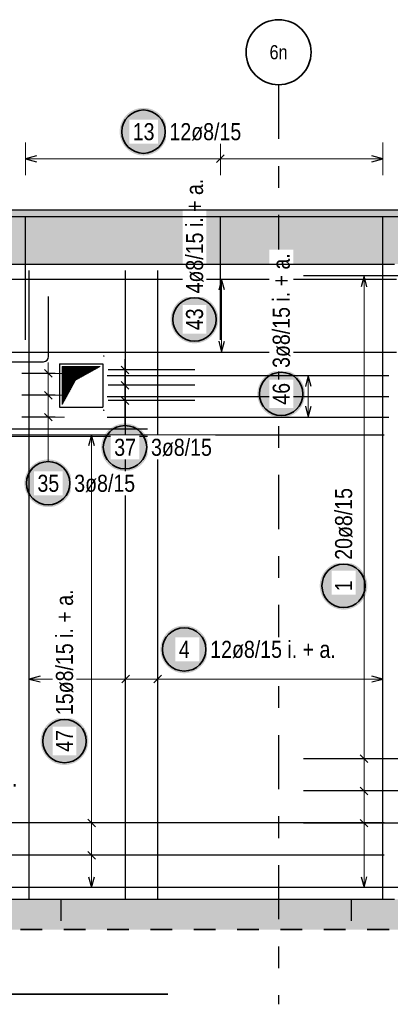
# Model space of a CAD drawing. Header units: millimetres. Extents: x -4.8 to 37.2, y -12 to 28.3.
# Tile 10 of 82: x 6.2 to 8, y 4.7 to 9.2. Entities that reach past the tile are written whole.
import ezdxf
from ezdxf.enums import TextEntityAlignment as Align

# ---------------------------------------------------------------- set-up
doc = ezdxf.new("R2010")
doc.units = ezdxf.units.MM
doc.linetypes.add('DASHDOTX2', pattern=[2, 1, -0.5, 0, -0.5])
doc.linetypes.add('HIDDEN', pattern=[0.375, 0.25, -0.125])
doc.layers.add('Achsen', color=7, linetype='Continuous', lineweight=20)
doc.styles.add('Arial Narrow', font='ARIALN.TTF')

msp = doc.modelspace()

# ---------------------------------------------------------------- hatches: boundary and pattern name
at = {"lineweight": 25, "true_color": 0xffffff}
for points in [[(6.9245, 8.725), (6.924433, 8.728839), (6.924232, 8.732673), (6.923897, 8.736498), (6.923429, 8.740309), (6.922829, 8.744101), (6.922096, 8.74787), (6.921232, 8.751611), (6.920239, 8.75532), (6.919116, 8.758992), (6.917866, 8.762622), (6.91649, 8.766207), (6.91499, 8.769741), (6.913367, 8.773221), (6.911624, 8.776642), (6.909763, 8.78), (6.907785, 8.783291), (6.905694, 8.786511), (6.903492, 8.789656), (6.901181, 8.792723), (6.898765, 8.795707), (6.896246, 8.798604), (6.893627, 8.801412), (6.890912, 8.804127), (6.888104, 8.806746), (6.885206, 8.809265), (6.882223, 8.811681), (6.879156, 8.813992), (6.876011, 8.816194), (6.872791, 8.818285), (6.8695, 8.820263), (6.866142, 8.822124), (6.862721, 8.823867), (6.859241, 8.82549), (6.855706, 8.82699), (6.852122, 8.828366), (6.848492, 8.829616), (6.84482, 8.830739), (6.841111, 8.831733), (6.83737, 8.832596), (6.833601, 8.833329), (6.829809, 8.833929), (6.825998, 8.834397), (6.822173, 8.834732), (6.818339, 8.834933), (6.8145, 8.835), (6.810661, 8.834933), (6.806827, 8.834732), (6.803002, 8.834397), (6.799191, 8.833929), (6.795398, 8.833329), (6.791629, 8.832596), (6.787888, 8.831733), (6.78418, 8.830739), (6.780508, 8.829616), (6.776878, 8.828366), (6.773293, 8.82699), (6.769759, 8.82549), (6.766279, 8.823867), (6.762858, 8.822124), (6.7595, 8.820263), (6.756209, 8.818285), (6.752989, 8.816194), (6.749843, 8.813992), (6.746777, 8.811681), (6.743793, 8.809265), (6.740895, 8.806746), (6.738087, 8.804127), (6.735372, 8.801412), (6.732754, 8.798604), (6.730235, 8.795707), (6.727819, 8.792723), (6.725508, 8.789656), (6.723306, 8.786511), (6.721214, 8.783291), (6.719237, 8.78), (6.717376, 8.776642), (6.715632, 8.773221), (6.71401, 8.769741), (6.71251, 8.766207), (6.711134, 8.762622), (6.709884, 8.758992), (6.708761, 8.75532), (6.707767, 8.751611), (6.706904, 8.74787), (6.706171, 8.744101), (6.70557, 8.740309), (6.705102, 8.736498), (6.704768, 8.732673), (6.704567, 8.728839), (6.7045, 8.725), (6.704567, 8.721161), (6.704768, 8.717327), (6.705102, 8.713502), (6.70557, 8.709691), (6.706171, 8.705899), (6.706904, 8.70213), (6.707767, 8.698389), (6.708761, 8.69468), (6.709884, 8.691008), (6.711134, 8.687378), (6.71251, 8.683793), (6.71401, 8.680259), (6.715632, 8.676779), (6.717376, 8.673358), (6.719237, 8.67), (6.721214, 8.666709), (6.723306, 8.663489), (6.725508, 8.660344), (6.727819, 8.657277), (6.730235, 8.654293), (6.732754, 8.651396), (6.735372, 8.648588), (6.738087, 8.645873), (6.740895, 8.643254), (6.743793, 8.640735), (6.746777, 8.638319), (6.749843, 8.636008), (6.752989, 8.633806), (6.756209, 8.631715), (6.7595, 8.629737), (6.762858, 8.627876), (6.766279, 8.626133), (6.769759, 8.62451), (6.773293, 8.62301), (6.776878, 8.621634), (6.780508, 8.620384), (6.78418, 8.619261), (6.787888, 8.618267), (6.791629, 8.617404), (6.795398, 8.616671), (6.799191, 8.616071), (6.803002, 8.615603), (6.806827, 8.615268), (6.810661, 8.615067), (6.8145, 8.615), (6.818339, 8.615067), (6.822173, 8.615268), (6.825998, 8.615603), (6.829809, 8.616071), (6.833601, 8.616671), (6.83737, 8.617404), (6.841111, 8.618267), (6.84482, 8.619261), (6.848492, 8.620384), (6.852122, 8.621634), (6.855706, 8.62301), (6.859241, 8.62451), (6.862721, 8.626133), (6.866142, 8.627876), (6.8695, 8.629737), (6.872791, 8.631715), (6.876011, 8.633806), (6.879156, 8.636008), (6.882223, 8.638319), (6.885206, 8.640735), (6.888104, 8.643254), (6.890912, 8.645873), (6.893627, 8.648588), (6.896246, 8.651396), (6.898765, 8.654293), (6.901181, 8.657277), (6.903492, 8.660344), (6.905694, 8.663489), (6.907785, 8.666709), (6.909763, 8.67), (6.911624, 8.673358), (6.913367, 8.676779), (6.91499, 8.680259), (6.91649, 8.683793), (6.917866, 8.687378), (6.919116, 8.691008), (6.920239, 8.69468), (6.921232, 8.698389), (6.922096, 8.70213), (6.922829, 8.705899), (6.923429, 8.709691), (6.923897, 8.713502), (6.924232, 8.717327)], [(7.16, 7.858699), (7.159933, 7.862538), (7.159732, 7.866372), (7.159397, 7.870197), (7.158929, 7.874008), (7.158329, 7.8778), (7.157596, 7.881569), (7.156733, 7.885311), (7.155739, 7.889019), (7.154616, 7.892691), (7.153366, 7.896321), (7.15199, 7.899906), (7.15049, 7.90344), (7.148867, 7.90692), (7.147124, 7.910341), (7.145263, 7.913699), (7.143285, 7.91699), (7.141194, 7.92021), (7.138992, 7.923356), (7.136681, 7.926422), (7.134265, 7.929406), (7.131746, 7.932304), (7.129127, 7.935112), (7.126412, 7.937827), (7.123604, 7.940445), (7.120707, 7.942964), (7.117723, 7.94538), (7.114656, 7.947691), (7.111511, 7.949893), (7.108291, 7.951984), (7.105, 7.953962), (7.101642, 7.955823), (7.098221, 7.957567), (7.094741, 7.959189), (7.091207, 7.960689), (7.087622, 7.962065), (7.083992, 7.963315), (7.08032, 7.964438), (7.076611, 7.965432), (7.07287, 7.966295), (7.069101, 7.967028), (7.065309, 7.967629), (7.061498, 7.968097), (7.057673, 7.968431), (7.053839, 7.968632), (7.05, 7.968699), (7.046161, 7.968632), (7.042327, 7.968431), (7.038502, 7.968097), (7.034691, 7.967629), (7.030899, 7.967028), (7.02713, 7.966295), (7.023389, 7.965432), (7.01968, 7.964438), (7.016008, 7.963315), (7.012378, 7.962065), (7.008793, 7.960689), (7.005259, 7.959189), (7.001779, 7.957567), (6.998358, 7.955823), (6.995, 7.953962), (6.991709, 7.951984), (6.988489, 7.949893), (6.985344, 7.947691), (6.982277, 7.94538), (6.979293, 7.942964), (6.976396, 7.940445), (6.973588, 7.937827), (6.970873, 7.935112), (6.968254, 7.932304), (6.965735, 7.929406), (6.963319, 7.926422), (6.961008, 7.923356), (6.958806, 7.92021), (6.956715, 7.91699), (6.954737, 7.913699), (6.952876, 7.910341), (6.951133, 7.90692), (6.94951, 7.90344), (6.94801, 7.899906), (6.946634, 7.896321), (6.945384, 7.892691), (6.944261, 7.889019), (6.943267, 7.885311), (6.942404, 7.881569), (6.941671, 7.8778), (6.941071, 7.874008), (6.940603, 7.870197), (6.940268, 7.866372), (6.940067, 7.862538), (6.94, 7.858699), (6.940067, 7.85486), (6.940268, 7.851026), (6.940603, 7.847201), (6.941071, 7.84339), (6.941671, 7.839598), (6.942404, 7.835829), (6.943267, 7.832088), (6.944261, 7.828379), (6.945384, 7.824707), (6.946634, 7.821077), (6.94801, 7.817492), (6.94951, 7.813958), (6.951133, 7.810478), (6.952876, 7.807057), (6.954737, 7.803699), (6.956715, 7.800408), (6.958806, 7.797188), (6.961008, 7.794043), (6.963319, 7.790976), (6.965735, 7.787993), (6.968254, 7.785095), (6.970873, 7.782287), (6.973588, 7.779572), (6.976396, 7.776953), (6.979293, 7.774434), (6.982277, 7.772018), (6.985344, 7.769707), (6.988489, 7.767505), (6.991709, 7.765414), (6.995, 7.763436), (6.998358, 7.761575), (7.001779, 7.759832), (7.005259, 7.758209), (7.008793, 7.756709), (7.012378, 7.755333), (7.016008, 7.754083), (7.01968, 7.75296), (7.023389, 7.751967), (7.02713, 7.751103), (7.030899, 7.75037), (7.034691, 7.74977), (7.038502, 7.749302), (7.042327, 7.748967), (7.046161, 7.748766), (7.05, 7.748699), (7.053839, 7.748766), (7.057673, 7.748967), (7.061498, 7.749302), (7.065309, 7.74977), (7.069101, 7.75037), (7.07287, 7.751103), (7.076611, 7.751967), (7.08032, 7.75296), (7.083992, 7.754083), (7.087622, 7.755333), (7.091207, 7.756709), (7.094741, 7.758209), (7.098221, 7.759832), (7.101642, 7.761575), (7.105, 7.763436), (7.108291, 7.765414), (7.111511, 7.767505), (7.114656, 7.769707), (7.117723, 7.772018), (7.120707, 7.774434), (7.123604, 7.776953), (7.126412, 7.779572), (7.129127, 7.782287), (7.131746, 7.785095), (7.134265, 7.787993), (7.136681, 7.790976), (7.138992, 7.794043), (7.141194, 7.797188), (7.143285, 7.800408), (7.145263, 7.803699), (7.147124, 7.807057), (7.148867, 7.810478), (7.15049, 7.813958), (7.15199, 7.817492), (7.153366, 7.821077), (7.154616, 7.824707), (7.155739, 7.828379), (7.156733, 7.832088), (7.157596, 7.835829), (7.158329, 7.839598), (7.158929, 7.84339), (7.159397, 7.847201), (7.159732, 7.851026)], [(7.56, 7.515197), (7.559933, 7.519036), (7.559732, 7.52287), (7.559397, 7.526695), (7.558929, 7.530506), (7.558329, 7.534299), (7.557596, 7.538068), (7.556733, 7.541809), (7.555739, 7.545517), (7.554616, 7.549189), (7.553366, 7.55282), (7.55199, 7.556404), (7.55049, 7.559938), (7.548867, 7.563418), (7.547124, 7.566839), (7.545263, 7.570197), (7.543285, 7.573488), (7.541194, 7.576709), (7.538992, 7.579854), (7.536681, 7.58292), (7.534265, 7.585904), (7.531746, 7.588802), (7.529127, 7.59161), (7.526412, 7.594325), (7.523604, 7.596943), (7.520707, 7.599462), (7.517723, 7.601878), (7.514656, 7.604189), (7.511511, 7.606391), (7.508291, 7.608483), (7.505, 7.61046), (7.501642, 7.612322), (7.498221, 7.614065), (7.494741, 7.615687), (7.491207, 7.617188), (7.487622, 7.618563), (7.483992, 7.619814), (7.48032, 7.620936), (7.476611, 7.62193), (7.47287, 7.622794), (7.469101, 7.623526), (7.465309, 7.624127), (7.461498, 7.624595), (7.457673, 7.624929), (7.453839, 7.62513), (7.45, 7.625197), (7.446161, 7.62513), (7.442327, 7.624929), (7.438502, 7.624595), (7.434691, 7.624127), (7.430899, 7.623526), (7.42713, 7.622794), (7.423389, 7.62193), (7.41968, 7.620936), (7.416008, 7.619814), (7.412378, 7.618563), (7.408793, 7.617188), (7.405259, 7.615687), (7.401779, 7.614065), (7.398358, 7.612322), (7.395, 7.61046), (7.391709, 7.608483), (7.388489, 7.606391), (7.385344, 7.604189), (7.382277, 7.601878), (7.379293, 7.599462), (7.376396, 7.596943), (7.373588, 7.594325), (7.370873, 7.59161), (7.368254, 7.588802), (7.365735, 7.585904), (7.363319, 7.58292), (7.361008, 7.579854), (7.358806, 7.576709), (7.356715, 7.573488), (7.354737, 7.570197), (7.352876, 7.566839), (7.351133, 7.563418), (7.34951, 7.559938), (7.34801, 7.556404), (7.346634, 7.55282), (7.345384, 7.549189), (7.344261, 7.545517), (7.343267, 7.541809), (7.342404, 7.538068), (7.341671, 7.534299), (7.341071, 7.530506), (7.340603, 7.526695), (7.340268, 7.52287), (7.340067, 7.519036), (7.34, 7.515197), (7.340067, 7.511358), (7.340268, 7.507524), (7.340603, 7.503699), (7.341071, 7.499888), (7.341671, 7.496096), (7.342404, 7.492327), (7.343267, 7.488586), (7.344261, 7.484877), (7.345384, 7.481205), (7.346634, 7.477575), (7.34801, 7.473991), (7.34951, 7.470456), (7.351133, 7.466976), (7.352876, 7.463555), (7.354737, 7.460197), (7.356715, 7.456906), (7.358806, 7.453686), (7.361008, 7.450541), (7.363319, 7.447475), (7.365735, 7.444491), (7.368254, 7.441593), (7.370873, 7.438785), (7.373588, 7.43607), (7.376396, 7.433451), (7.379293, 7.430932), (7.382277, 7.428516), (7.385344, 7.426205), (7.388489, 7.424003), (7.391709, 7.421912), (7.395, 7.419934), (7.398358, 7.418073), (7.401779, 7.41633), (7.405259, 7.414707), (7.408793, 7.413207), (7.412378, 7.411831), (7.416008, 7.410581), (7.41968, 7.409459), (7.423389, 7.408465), (7.42713, 7.407601), (7.430899, 7.406868), (7.434691, 7.406268), (7.438502, 7.4058), (7.442327, 7.405465), (7.446161, 7.405264), (7.45, 7.405197), (7.453839, 7.405264), (7.457673, 7.405465), (7.461498, 7.4058), (7.465309, 7.406268), (7.469101, 7.406868), (7.47287, 7.407601), (7.476611, 7.408465), (7.48032, 7.409459), (7.483992, 7.410581), (7.487622, 7.411831), (7.491207, 7.413207), (7.494741, 7.414707), (7.498221, 7.41633), (7.501642, 7.418073), (7.505, 7.419934), (7.508291, 7.421912), (7.511511, 7.424003), (7.514656, 7.426205), (7.517723, 7.428516), (7.520707, 7.430932), (7.523604, 7.433451), (7.526412, 7.43607), (7.529127, 7.438785), (7.531746, 7.441593), (7.534265, 7.444491), (7.536681, 7.447475), (7.538992, 7.450541), (7.541194, 7.453686), (7.543285, 7.456906), (7.545263, 7.460197), (7.547124, 7.463555), (7.548867, 7.466976), (7.55049, 7.470456), (7.55199, 7.473991), (7.553366, 7.477575), (7.554616, 7.481205), (7.555739, 7.484877), (7.556733, 7.488586), (7.557596, 7.492327), (7.558329, 7.496096), (7.558929, 7.499888), (7.559397, 7.503699), (7.559732, 7.507524)], [(6.485, 7.103038), (6.484933, 7.106877), (6.484732, 7.110711), (6.484397, 7.114536), (6.483929, 7.118347), (6.483329, 7.122139), (6.482596, 7.125908), (6.481733, 7.12965), (6.480739, 7.133358), (6.479616, 7.13703), (6.478366, 7.14066), (6.47699, 7.144245), (6.47549, 7.147779), (6.473867, 7.151259), (6.472124, 7.15468), (6.470263, 7.158038), (6.468285, 7.161329), (6.466194, 7.164549), (6.463992, 7.167695), (6.461681, 7.170761), (6.459265, 7.173745), (6.456746, 7.176643), (6.454127, 7.179451), (6.451412, 7.182166), (6.448604, 7.184784), (6.445707, 7.187303), (6.442723, 7.189719), (6.439656, 7.19203), (6.436511, 7.194232), (6.433291, 7.196323), (6.43, 7.198301), (6.426642, 7.200162), (6.423221, 7.201906), (6.419741, 7.203528), (6.416207, 7.205028), (6.412622, 7.206404), (6.408992, 7.207654), (6.40532, 7.208777), (6.401611, 7.209771), (6.39787, 7.210634), (6.394101, 7.211367), (6.390309, 7.211968), (6.386498, 7.212436), (6.382673, 7.21277), (6.378839, 7.212971), (6.375, 7.213038), (6.371161, 7.212971), (6.367327, 7.21277), (6.363502, 7.212436), (6.359691, 7.211968), (6.355899, 7.211367), (6.35213, 7.210634), (6.348389, 7.209771), (6.34468, 7.208777), (6.341008, 7.207654), (6.337378, 7.206404), (6.333793, 7.205028), (6.330259, 7.203528), (6.326779, 7.201906), (6.323358, 7.200162), (6.32, 7.198301), (6.316709, 7.196323), (6.313489, 7.194232), (6.310344, 7.19203), (6.307277, 7.189719), (6.304293, 7.187303), (6.301396, 7.184784), (6.298588, 7.182166), (6.295873, 7.179451), (6.293254, 7.176643), (6.290735, 7.173745), (6.288319, 7.170761), (6.286008, 7.167695), (6.283806, 7.164549), (6.281715, 7.161329), (6.279737, 7.158038), (6.277876, 7.15468), (6.276133, 7.151259), (6.27451, 7.147779), (6.27301, 7.144245), (6.271634, 7.14066), (6.270384, 7.13703), (6.269261, 7.133358), (6.268267, 7.12965), (6.267404, 7.125908), (6.266671, 7.122139), (6.266071, 7.118347), (6.265603, 7.114536), (6.265268, 7.110711), (6.265067, 7.106877), (6.265, 7.103038), (6.265067, 7.099199), (6.265268, 7.095365), (6.265603, 7.09154), (6.266071, 7.087729), (6.266671, 7.083937), (6.267404, 7.080168), (6.268267, 7.076427), (6.269261, 7.072718), (6.270384, 7.069046), (6.271634, 7.065416), (6.27301, 7.061831), (6.27451, 7.058297), (6.276133, 7.054817), (6.277876, 7.051396), (6.279737, 7.048038), (6.281715, 7.044747), (6.283806, 7.041527), (6.286008, 7.038382), (6.288319, 7.035315), (6.290735, 7.032332), (6.293254, 7.029434), (6.295873, 7.026626), (6.298588, 7.023911), (6.301396, 7.021292), (6.304293, 7.018773), (6.307277, 7.016357), (6.310344, 7.014046), (6.313489, 7.011844), (6.316709, 7.009753), (6.32, 7.007775), (6.323358, 7.005914), (6.326779, 7.004171), (6.330259, 7.002548), (6.333793, 7.001048), (6.337378, 6.999672), (6.341008, 6.998422), (6.34468, 6.997299), (6.348389, 6.996306), (6.35213, 6.995442), (6.355899, 6.994709), (6.359691, 6.994109), (6.363502, 6.993641), (6.367327, 6.993306), (6.371161, 6.993105), (6.375, 6.993038), (6.378839, 6.993105), (6.382673, 6.993306), (6.386498, 6.993641), (6.390309, 6.994109), (6.394101, 6.994709), (6.39787, 6.995442), (6.401611, 6.996306), (6.40532, 6.997299), (6.408992, 6.998422), (6.412622, 6.999672), (6.416207, 7.001048), (6.419741, 7.002548), (6.423221, 7.004171), (6.426642, 7.005914), (6.43, 7.007775), (6.433291, 7.009753), (6.436511, 7.011844), (6.439656, 7.014046), (6.442723, 7.016357), (6.445707, 7.018773), (6.448604, 7.021292), (6.451412, 7.023911), (6.454127, 7.026626), (6.456746, 7.029434), (6.459265, 7.032332), (6.461681, 7.035315), (6.463992, 7.038382), (6.466194, 7.041527), (6.468285, 7.044747), (6.470263, 7.048038), (6.472124, 7.051396), (6.473867, 7.054817), (6.47549, 7.058297), (6.47699, 7.061831), (6.478366, 7.065416), (6.479616, 7.069046), (6.480739, 7.072718), (6.481733, 7.076427), (6.482596, 7.080168), (6.483329, 7.083937), (6.483929, 7.087729), (6.484397, 7.09154), (6.484732, 7.095365)], [(7.847764, 6.629984), (7.847697, 6.633823), (7.847496, 6.637657), (7.847161, 6.641482), (7.846693, 6.645293), (7.846092, 6.649085), (7.84536, 6.652854), (7.844496, 6.656595), (7.843502, 6.660304), (7.84238, 6.663976), (7.84113, 6.667606), (7.839754, 6.67119), (7.838254, 6.674725), (7.836631, 6.678204), (7.834888, 6.681626), (7.833026, 6.684984), (7.831049, 6.688275), (7.828958, 6.691495), (7.826756, 6.69464), (7.824445, 6.697706), (7.822029, 6.70069), (7.81951, 6.703588), (7.816891, 6.706396), (7.814176, 6.709111), (7.811368, 6.71173), (7.80847, 6.714249), (7.805486, 6.716665), (7.80242, 6.718976), (7.799275, 6.721178), (7.796055, 6.723269), (7.792764, 6.725246), (7.789406, 6.727108), (7.785984, 6.728851), (7.782505, 6.730474), (7.77897, 6.731974), (7.775386, 6.73335), (7.771756, 6.7346), (7.768084, 6.735722), (7.764375, 6.736716), (7.760634, 6.73758), (7.756865, 6.738313), (7.753073, 6.738913), (7.749262, 6.739381), (7.745437, 6.739716), (7.741603, 6.739917), (7.737764, 6.739984), (7.733925, 6.739917), (7.73009, 6.739716), (7.726266, 6.739381), (7.722455, 6.738913), (7.718662, 6.738313), (7.714893, 6.73758), (7.711152, 6.736716), (7.707444, 6.735722), (7.703772, 6.7346), (7.700141, 6.73335), (7.696557, 6.731974), (7.693023, 6.730474), (7.689543, 6.728851), (7.686122, 6.727108), (7.682764, 6.725246), (7.679473, 6.723269), (7.676252, 6.721178), (7.673107, 6.718976), (7.670041, 6.716665), (7.667057, 6.714249), (7.664159, 6.71173), (7.661351, 6.709111), (7.658636, 6.706396), (7.656018, 6.703588), (7.653499, 6.70069), (7.651082, 6.697706), (7.648772, 6.69464), (7.64657, 6.691495), (7.644478, 6.688275), (7.642501, 6.684984), (7.640639, 6.681626), (7.638896, 6.678204), (7.637274, 6.674725), (7.635773, 6.67119), (7.634397, 6.667606), (7.633147, 6.663976), (7.632025, 6.660304), (7.631031, 6.656595), (7.630167, 6.652854), (7.629435, 6.649085), (7.628834, 6.645293), (7.628366, 6.641482), (7.628032, 6.637657), (7.627831, 6.633823), (7.627764, 6.629984), (7.627831, 6.626145), (7.628032, 6.62231), (7.628366, 6.618486), (7.628834, 6.614675), (7.629435, 6.610882), (7.630167, 6.607113), (7.631031, 6.603372), (7.632025, 6.599664), (7.633147, 6.595992), (7.634397, 6.592361), (7.635773, 6.588777), (7.637274, 6.585243), (7.638896, 6.581763), (7.640639, 6.578342), (7.642501, 6.574984), (7.644478, 6.571693), (7.64657, 6.568472), (7.648772, 6.565327), (7.651082, 6.562261), (7.653499, 6.559277), (7.656018, 6.556379), (7.658636, 6.553571), (7.661351, 6.550856), (7.664159, 6.548238), (7.667057, 6.545719), (7.670041, 6.543302), (7.673107, 6.540992), (7.676252, 6.53879), (7.679473, 6.536698), (7.682764, 6.534721), (7.686122, 6.532859), (7.689543, 6.531116), (7.693023, 6.529494), (7.696557, 6.527993), (7.700141, 6.526617), (7.703772, 6.525367), (7.707444, 6.524245), (7.711152, 6.523251), (7.714893, 6.522387), (7.718662, 6.521655), (7.722455, 6.521054), (7.726266, 6.520586), (7.73009, 6.520252), (7.733925, 6.520051), (7.737764, 6.519984), (7.741603, 6.520051), (7.745437, 6.520252), (7.749262, 6.520586), (7.753073, 6.521054), (7.756865, 6.521655), (7.760634, 6.522387), (7.764375, 6.523251), (7.768084, 6.524245), (7.771756, 6.525367), (7.775386, 6.526617), (7.77897, 6.527993), (7.782505, 6.529494), (7.785984, 6.531116), (7.789406, 6.532859), (7.792764, 6.534721), (7.796055, 6.536698), (7.799275, 6.53879), (7.80242, 6.540992), (7.805486, 6.543302), (7.80847, 6.545719), (7.811368, 6.548238), (7.814176, 6.550856), (7.816891, 6.553571), (7.81951, 6.556379), (7.822029, 6.559277), (7.824445, 6.562261), (7.826756, 6.565327), (7.828958, 6.568472), (7.831049, 6.571693), (7.833026, 6.574984), (7.834888, 6.578342), (7.836631, 6.581763), (7.838254, 6.585243), (7.839754, 6.588777), (7.84113, 6.592361), (7.84238, 6.595992), (7.843502, 6.599664), (7.844496, 6.603372), (7.84536, 6.607113), (7.846092, 6.610882), (7.846693, 6.614675), (7.847161, 6.618486), (7.847496, 6.62231)], [(7.112525, 6.336805), (7.112458, 6.340644), (7.112257, 6.344478), (7.111922, 6.348303), (7.111454, 6.352114), (7.110854, 6.355906), (7.110121, 6.359675), (7.109257, 6.363416), (7.108264, 6.367125), (7.107141, 6.370796), (7.105891, 6.374427), (7.104515, 6.378011), (7.103015, 6.381546), (7.101392, 6.385025), (7.099649, 6.388446), (7.097788, 6.391805), (7.09581, 6.395096), (7.093719, 6.398316), (7.091517, 6.401461), (7.089206, 6.404527), (7.08679, 6.407511), (7.084271, 6.410409), (7.081652, 6.413217), (7.078937, 6.415932), (7.076129, 6.418551), (7.073231, 6.42107), (7.070248, 6.423486), (7.067181, 6.425796), (7.064036, 6.427999), (7.060816, 6.43009), (7.057525, 6.432067), (7.054167, 6.433929), (7.050746, 6.435672), (7.047266, 6.437295), (7.043732, 6.438795), (7.040147, 6.440171), (7.036517, 6.441421), (7.032845, 6.442543), (7.029136, 6.443537), (7.025395, 6.444401), (7.021626, 6.445133), (7.017834, 6.445734), (7.014023, 6.446202), (7.010198, 6.446537), (7.006364, 6.446738), (7.002525, 6.446805), (6.998686, 6.446738), (6.994852, 6.446537), (6.991027, 6.446202), (6.987216, 6.445734), (6.983424, 6.445133), (6.979655, 6.444401), (6.975913, 6.443537), (6.972205, 6.442543), (6.968533, 6.441421), (6.964903, 6.440171), (6.961318, 6.438795), (6.957784, 6.437295), (6.954304, 6.435672), (6.950883, 6.433929), (6.947525, 6.432067), (6.944234, 6.43009), (6.941014, 6.427999), (6.937868, 6.425796), (6.934802, 6.423486), (6.931818, 6.42107), (6.92892, 6.418551), (6.926112, 6.415932), (6.923397, 6.413217), (6.920779, 6.410409), (6.91826, 6.407511), (6.915844, 6.404527), (6.913533, 6.401461), (6.911331, 6.398316), (6.90924, 6.395096), (6.907262, 6.391805), (6.905401, 6.388446), (6.903657, 6.385025), (6.902035, 6.381546), (6.900535, 6.378011), (6.899159, 6.374427), (6.897909, 6.370796), (6.896786, 6.367125), (6.895792, 6.363416), (6.894929, 6.359675), (6.894196, 6.355906), (6.893595, 6.352114), (6.893127, 6.348303), (6.892793, 6.344478), (6.892592, 6.340644), (6.892525, 6.336805), (6.892592, 6.332966), (6.892793, 6.329131), (6.893127, 6.325306), (6.893595, 6.321496), (6.894196, 6.317703), (6.894929, 6.313934), (6.895792, 6.310193), (6.896786, 6.306485), (6.897909, 6.302813), (6.899159, 6.299182), (6.900535, 6.295598), (6.902035, 6.292064), (6.903657, 6.288584), (6.905401, 6.285163), (6.907262, 6.281805), (6.90924, 6.278514), (6.911331, 6.275293), (6.913533, 6.272148), (6.915844, 6.269082), (6.91826, 6.266098), (6.920779, 6.2632), (6.923397, 6.260392), (6.926112, 6.257677), (6.92892, 6.255059), (6.931818, 6.25254), (6.934802, 6.250123), (6.937868, 6.247813), (6.941014, 6.24561), (6.944234, 6.243519), (6.947525, 6.241542), (6.950883, 6.23968), (6.954304, 6.237937), (6.957784, 6.236315), (6.961318, 6.234814), (6.964903, 6.233438), (6.968533, 6.232188), (6.972205, 6.231066), (6.975913, 6.230072), (6.979655, 6.229208), (6.983424, 6.228476), (6.987216, 6.227875), (6.991027, 6.227407), (6.994852, 6.227073), (6.998686, 6.226872), (7.002525, 6.226805), (7.006364, 6.226872), (7.010198, 6.227073), (7.014023, 6.227407), (7.017834, 6.227875), (7.021626, 6.228476), (7.025395, 6.229208), (7.029136, 6.230072), (7.032845, 6.231066), (7.036517, 6.232188), (7.040147, 6.233438), (7.043732, 6.234814), (7.047266, 6.236315), (7.050746, 6.237937), (7.054167, 6.23968), (7.057525, 6.241542), (7.060816, 6.243519), (7.064036, 6.24561), (7.067181, 6.247813), (7.070248, 6.250123), (7.073231, 6.25254), (7.076129, 6.255059), (7.078937, 6.257677), (7.081652, 6.260392), (7.084271, 6.2632), (7.08679, 6.266098), (7.089206, 6.269082), (7.091517, 6.272148), (7.093719, 6.275293), (7.09581, 6.278514), (7.097788, 6.281805), (7.099649, 6.285163), (7.101392, 6.288584), (7.103015, 6.292064), (7.104515, 6.295598), (7.105891, 6.299182), (7.107141, 6.302813), (7.108264, 6.306485), (7.109257, 6.310193), (7.110121, 6.313934), (7.110854, 6.317703), (7.111454, 6.321496), (7.111922, 6.325306), (7.112257, 6.329131)], [(6.56, 5.913697), (6.559933, 5.917536), (6.559732, 5.92137), (6.559397, 5.925195), (6.558929, 5.929006), (6.558329, 5.932798), (6.557596, 5.936567), (6.556733, 5.940308), (6.555739, 5.944017), (6.554616, 5.947689), (6.553366, 5.951319), (6.55199, 5.954903), (6.55049, 5.958438), (6.548867, 5.961918), (6.547124, 5.965339), (6.545263, 5.968697), (6.543285, 5.971988), (6.541194, 5.975208), (6.538992, 5.978353), (6.536681, 5.98142), (6.534265, 5.984403), (6.531746, 5.987301), (6.529127, 5.990109), (6.526412, 5.992824), (6.523604, 5.995443), (6.520707, 5.997962), (6.517723, 6.000378), (6.514656, 6.002689), (6.511511, 6.004891), (6.508291, 6.006982), (6.505, 6.00896), (6.501642, 6.010821), (6.498221, 6.012564), (6.494741, 6.014187), (6.491207, 6.015687), (6.487622, 6.017063), (6.483992, 6.018313), (6.48032, 6.019436), (6.476611, 6.020429), (6.47287, 6.021293), (6.469101, 6.022026), (6.465309, 6.022626), (6.461498, 6.023094), (6.457673, 6.023429), (6.453839, 6.02363), (6.45, 6.023697), (6.446161, 6.02363), (6.442327, 6.023429), (6.438502, 6.023094), (6.434691, 6.022626), (6.430899, 6.022026), (6.42713, 6.021293), (6.423389, 6.020429), (6.41968, 6.019436), (6.416008, 6.018313), (6.412378, 6.017063), (6.408793, 6.015687), (6.405259, 6.014187), (6.401779, 6.012564), (6.398358, 6.010821), (6.395, 6.00896), (6.391709, 6.006982), (6.388489, 6.004891), (6.385344, 6.002689), (6.382277, 6.000378), (6.379293, 5.997962), (6.376396, 5.995443), (6.373588, 5.992824), (6.370873, 5.990109), (6.368254, 5.987301), (6.365735, 5.984403), (6.363319, 5.98142), (6.361008, 5.978353), (6.358806, 5.975208), (6.356715, 5.971988), (6.354737, 5.968697), (6.352876, 5.965339), (6.351133, 5.961918), (6.34951, 5.958438), (6.34801, 5.954903), (6.346634, 5.951319), (6.345384, 5.947689), (6.344261, 5.944017), (6.343267, 5.940308), (6.342404, 5.936567), (6.341671, 5.932798), (6.341071, 5.929006), (6.340603, 5.925195), (6.340268, 5.92137), (6.340067, 5.917536), (6.34, 5.913697), (6.340067, 5.909858), (6.340268, 5.906024), (6.340603, 5.902199), (6.341071, 5.898388), (6.341671, 5.894595), (6.342404, 5.890826), (6.343267, 5.887085), (6.344261, 5.883377), (6.345384, 5.879705), (6.346634, 5.876075), (6.34801, 5.87249), (6.34951, 5.868956), (6.351133, 5.865476), (6.352876, 5.862055), (6.354737, 5.858697), (6.356715, 5.855406), (6.358806, 5.852186), (6.361008, 5.84904), (6.363319, 5.845974), (6.365735, 5.84299), (6.368254, 5.840092), (6.370873, 5.837284), (6.373588, 5.834569), (6.376396, 5.831951), (6.379293, 5.829432), (6.382277, 5.827016), (6.385344, 5.824705), (6.388489, 5.822503), (6.391709, 5.820411), (6.395, 5.818434), (6.398358, 5.816573), (6.401779, 5.814829), (6.405259, 5.813207), (6.408793, 5.811707), (6.412378, 5.810331), (6.416008, 5.809081), (6.41968, 5.807958), (6.423389, 5.806964), (6.42713, 5.806101), (6.430899, 5.805368), (6.434691, 5.804767), (6.438502, 5.804299), (6.442327, 5.803965), (6.446161, 5.803764), (6.45, 5.803697), (6.453839, 5.803764), (6.457673, 5.803965), (6.461498, 5.804299), (6.465309, 5.804767), (6.469101, 5.805368), (6.47287, 5.806101), (6.476611, 5.806964), (6.48032, 5.807958), (6.483992, 5.809081), (6.487622, 5.810331), (6.491207, 5.811707), (6.494741, 5.813207), (6.498221, 5.814829), (6.501642, 5.816573), (6.505, 5.818434), (6.508291, 5.820411), (6.511511, 5.822503), (6.514656, 5.824705), (6.517723, 5.827016), (6.520707, 5.829432), (6.523604, 5.831951), (6.526412, 5.834569), (6.529127, 5.837284), (6.531746, 5.840092), (6.534265, 5.84299), (6.536681, 5.845974), (6.538992, 5.84904), (6.541194, 5.852186), (6.543285, 5.855406), (6.545263, 5.858697), (6.547124, 5.862055), (6.548867, 5.865476), (6.55049, 5.868956), (6.55199, 5.87249), (6.553366, 5.876075), (6.554616, 5.879705), (6.555739, 5.883377), (6.556733, 5.887085), (6.557596, 5.890826), (6.558329, 5.894595), (6.558929, 5.898388), (6.559397, 5.902199), (6.559732, 5.906024)]]:
    msp.add_hatch(color=7, dxfattribs=at).paths.add_polyline_path(points)
at = {"lineweight": 13, "true_color": 0xd7ffd7}
for points in [[(8.56132, 8.113985), (8.56132, 8.363985), (1.484738, 8.363985), (1.484738, 8.113985)], [(2.172263, 5.043991), (8.56132, 5.043991), (8.56132, 5.183991), (2.172263, 5.183991)]]:
    msp.add_hatch(color=254, dxfattribs=at).paths.add_polyline_path(points)
at = {"lineweight": 13}
h = msp.add_hatch(dxfattribs=at)
h.set_pattern_fill('Mau', color=6, scale=0.01, angle=45, style=0, pattern_type=2)
h.set_pattern_definition([(45, (0, 0), (-0.0018384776, 0.0018384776), [])])
h.paths.add_polyline_path([(6.439125, 7.466485), (6.501625, 7.578985), (6.614125, 7.641485), (6.439125, 7.641485)])

# ---------------------------------------------------------------- linework, layer by layer
at = {"color": 5, "linetype": 'Continuous', "lineweight": 18}
for p, q in [((6.270625, 8.675), (6.270625, 8.525)), ((7.169284, 8.675), (7.169284, 8.525)), ((7.918167, 8.525), (7.918167, 8.675)), ((7.25, 8.044991), (7.1, 8.044991)), ((7.175, 8.044991), (7.175, 7.707985)), ((7.906956, 8.059983), (7.756956, 8.059983)), ((7.831956, 5.237991), (7.831956, 8.059983)), ((7.1, 7.707985), (7.25, 7.707985)), ((6.375, 7.357985), (6.375, 7.659984)), ((6.729237, 7.434252), (6.729237, 7.676238)), ((6.3, 7.609984), (6.45, 7.609984)), ((6.654237, 7.626238), (6.804237, 7.626238)), ((7.65, 7.599985), (7.5, 7.599985)), ((7.575, 7.599985), (7.575, 7.407985)), ((6.654237, 7.555245), (6.804237, 7.555245)), ((6.3, 7.508985), (6.45, 7.508985)), ((6.654237, 7.484252), (6.804237, 7.484252)), ((6.3, 7.407985), (6.45, 7.407985)), ((6.729237, 7.369014), (6.729237, 7.434252)), ((7.5, 7.407985), (7.65, 7.407985)), ((6.375, 7.203038), (6.375, 7.357985)), ((6.65, 7.324983), (6.5, 7.324983)), ((6.287423, 6.275), (6.287423, 6.125)), ((6.732171, 6.275), (6.732171, 6.125)), ((6.880421, 6.275), (6.880421, 6.125)), ((7.918167, 6.125), (7.918167, 6.275)), ((6.287423, 6.2), (7.918167, 6.2)), ((7.756956, 5.832094), (7.906956, 5.832094)), ((7.756956, 5.683568), (7.906956, 5.683568)), ((6.5, 5.536127), (6.65, 5.536127)), ((7.756956, 5.535042), (7.906956, 5.535042)), ((6.5, 5.387056), (6.65, 5.387056)), ((6.5, 5.237985), (6.65, 5.237985)), ((7.756956, 5.237991), (7.906956, 5.237991))]:
    msp.add_line(p, q, dxfattribs=at)
at = {"color": 3, "linetype": 'Continuous', "lineweight": 25}
for p, q in [((6.320625, 8.613397), (6.270625, 8.6)), ((6.270625, 8.6), (6.320625, 8.586603)), ((7.186962, 8.617678), (7.151606, 8.582322)), ((7.918167, 8.6), (7.868167, 8.613397)), ((7.868167, 8.586603), (7.918167, 8.6)), ((6.270625, 7.763985), (6.270625, 8.333985)), ((7.169284, 7.763985), (7.169284, 8.333985)), ((7.918167, 7.763985), (7.918167, 8.333985)), ((2.432263, 8.044991), (7.982168, 8.044991)), ((6.287423, 5.183991), (6.287423, 8.083991)), ((6.732171, 5.183991), (6.732171, 8.083991)), ((6.880421, 5.183991), (6.880421, 8.083991)), ((7.175, 8.044991), (7.161603, 7.994991)), ((7.188397, 7.994991), (7.175, 8.044991)), ((8.202168, 8.059983), (7.552168, 8.059983)), ((8.202168, 8.059983), (7.552168, 8.059983)), ((7.831956, 8.059983), (7.818558, 8.009983)), ((7.845353, 8.009983), (7.831956, 8.059983)), ((7.918167, 5.183991), (7.918167, 8.083991)), ((6.376625, 7.687985), (6.376625, 7.963985)), ((7.161603, 7.757985), (7.175, 7.707985)), ((7.175, 7.707985), (7.188397, 7.757985)), ((2.432263, 7.707985), (7.982168, 7.707985)), ((4.776625, 7.663985), (6.352625, 7.663985)), ((6.426625, 7.653985), (6.626625, 7.653985)), ((6.426625, 7.653985), (6.426625, 7.453985)), ((6.626625, 7.653985), (6.626625, 7.453985)), ((6.711559, 7.643916), (6.746915, 7.608561)), ((6.406625, 7.609984), (6.253423, 7.609984)), ((6.357322, 7.627662), (6.392678, 7.592307)), ((6.646625, 7.599985), (7.946625, 7.599985)), ((7.051438, 7.626238), (6.651438, 7.626238)), ((7.575, 7.599985), (7.561603, 7.549985)), ((7.588397, 7.549985), (7.575, 7.599985)), ((7.051438, 7.555245), (6.651438, 7.555245)), ((6.711559, 7.572923), (6.746915, 7.537568)), ((6.406625, 7.508985), (6.253423, 7.508985)), ((6.357322, 7.526662), (6.392678, 7.491307)), ((6.646625, 7.503985), (7.946625, 7.503985)), ((6.711559, 7.50193), (6.746915, 7.466575)), ((6.426625, 7.453985), (6.626625, 7.453985)), ((7.051438, 7.484252), (6.651438, 7.484252)), ((7.561603, 7.457985), (7.575, 7.407985)), ((7.575, 7.407985), (7.588397, 7.457985)), ((6.406625, 7.407985), (6.253423, 7.407985)), ((6.357322, 7.425662), (6.392678, 7.390307)), ((6.646625, 7.407985), (7.946625, 7.407985)), ((3.034723, 7.353985), (6.833423, 7.353985)), ((7.924723, 7.324983), (5.174723, 7.324983)), ((6.575, 7.324983), (6.561603, 7.274983)), ((6.588397, 7.274983), (6.575, 7.324983)), ((6.337423, 6.213397), (6.287423, 6.2)), ((6.287423, 6.2), (6.337423, 6.186603)), ((6.749849, 6.217678), (6.714494, 6.182322)), ((6.898098, 6.217678), (6.862743, 6.182322)), ((7.918167, 6.2), (7.868167, 6.213397)), ((7.868167, 6.186603), (7.918167, 6.2)), ((8.202168, 5.832094), (7.552168, 5.832094)), ((8.202168, 5.832094), (7.552168, 5.832094)), ((7.814278, 5.849772), (7.849633, 5.814417)), ((8.202168, 5.683568), (7.552168, 5.683568)), ((8.202168, 5.683568), (7.552168, 5.683568)), ((7.814278, 5.701246), (7.849633, 5.665891)), ((6.557322, 5.553805), (6.592678, 5.51845)), ((7.814278, 5.55272), (7.849633, 5.517365)), ((7.924723, 5.536127), (5.174723, 5.536127)), ((8.202168, 5.535042), (7.552168, 5.535042)), ((7.924723, 5.387056), (5.174723, 5.387056)), ((6.557322, 5.404734), (6.592678, 5.369378)), ((6.561603, 5.287985), (6.575, 5.237985)), ((6.575, 5.237985), (6.588397, 5.287985)), ((7.818558, 5.287991), (7.831956, 5.237991)), ((7.831956, 5.237991), (7.845353, 5.287991)), ((7.924723, 5.237985), (5.174723, 5.237985)), ((8.202168, 5.237991), (7.552168, 5.237991)), ((8.202168, 5.237991), (7.552168, 5.237991)), ((2.422263, 5.183991), (7.972168, 5.183991))]:
    msp.add_line(p, q, dxfattribs=at)
at = {"color": 6, "linetype": 'Continuous', "lineweight": 13}
for p, q in [((6.439125, 7.466485), (6.439125, 7.641485)), ((6.439125, 7.641485), (6.614125, 7.641485)), ((6.501625, 7.578985), (6.614125, 7.641485)), ((6.439125, 7.466485), (6.501625, 7.578985))]:
    msp.add_line(p, q, dxfattribs=at)
at = {"color": 9, "linetype": 'Continuous', "lineweight": 0}
msp.add_line((5.144723, 7.318985), (6.833423, 7.318985), dxfattribs=at)
at = {"color": 3, "linetype": 'HIDDEN', "lineweight": 25, "ltscale": 0.25}
for p, q in [((6.432622, 5.183991), (6.432622, 5.043991)), ((7.772625, 5.183991), (7.772625, 5.043991))]:
    msp.add_line(p, q, dxfattribs=at)
at = {"color": 2, "linetype": 'HIDDEN', "lineweight": 35, "ltscale": 0.25}
msp.add_line((2.047263, 5.043991), (8.68632, 5.043991), dxfattribs=at)
at = {"color": 2, "linetype": 'Continuous', "lineweight": 35}
msp.add_line((3.128558, 4.745937), (6.927258, 4.745937), dxfattribs=at)
for centre in [(6.8145, 8.725), (7.05, 7.858699), (7.45, 7.515197), (6.375, 7.103038), (7.737764, 6.629984), (7.002525, 6.336805), (6.45, 5.913697)]:
    msp.add_circle(centre, 0.1, dxfattribs=at)
at = {"color": 9, "linetype": 'Continuous', "lineweight": 0}
for centre in [(6.631438, 7.690252), (6.631438, 7.440252)]:
    msp.add_circle(centre, 0.00111, dxfattribs=at)
at = {"color": 3, "linetype": 'Continuous', "lineweight": 25}
msp.add_arc((6.352625, 7.687985), 0.024, 270, 0, dxfattribs=at)
at = {"layer": 'Achsen', "color": 3, "linetype": 'DASHDOTX2', "lineweight": 25, "ltscale": 0.25}
msp.add_line((7.43768, 8.941597), (7.43768, 4.699407), dxfattribs=at)
at = {"layer": 'Achsen', "color": 2, "linetype": 'Continuous', "lineweight": 35}
msp.add_circle((7.43768, 9.091597), 0.15, dxfattribs=at)

# ---------------------------------------------------------------- texts
at = {"layer": 'Achsen', "color": 3, "lineweight": 25, "style": 'Arial Narrow'}
msp.add_text('6n', height=0.065, dxfattribs=at).set_placement((7.43768, 9.091597), align=Align.MIDDLE_CENTER)

# ---------------------------------------------------------------- next in the draw order: texts
at = {"color": 2, "lineweight": 35, "char_height": 0.07875, "attachment_point": 1, "line_spacing_factor": 0.9, "style": 'Arial Narrow', "bg_fill": 3, "box_fill_scale": 1.2, "bg_fill_color": 256, "bg_fill_true_color": 13158600, "bg_fill_transparency": 0}
for s, insert in [('12ø8/15', (6.9345, 8.764375)), ('13', (6.764887, 8.764375)), ('35', (6.325388, 7.142413)), ('3ø8/15', (6.495, 7.142413)), ('6ø8/15 i. + a.', (5.656167, 6.362233)), ('4', (6.977719, 6.37618)), ('12ø8/15 i. + a.', (7.122525, 6.37618)), ('1ø8 i. + a.', (5.829515, 5.782001))]:
    msp.add_mtext(s, dxfattribs=dict(at, insert=insert))
at = {"color": 2, "lineweight": 35, "char_height": 0.07875, "attachment_point": 1, "rotation": 90, "line_spacing_factor": 0.9, "style": 'Arial Narrow', "bg_fill": 3, "box_fill_scale": 1.2, "bg_fill_color": 256, "bg_fill_true_color": 13158600, "bg_fill_transparency": 0}
for s, insert in [('4ø8/15 i. + a.', (7.010625, 7.978699)), ('3ø8/15 i. + a.', (7.410625, 7.635197)), ('43', (7.010625, 7.809087)), ('46', (7.410625, 7.465585)), ('20ø8/15', (7.698389, 6.749984)), ('15ø8/15 i. + a.', (6.410625, 6.033697)), ('1', (7.698389, 6.605177)), ('47', (6.410625, 5.864084))]:
    msp.add_mtext(s, dxfattribs=dict(at, insert=insert))

# ---------------------------------------------------------------- next in the draw order: hatches: boundary and pattern name
at = {"lineweight": 25, "true_color": 0xffffff}
msp.add_hatch(color=7, dxfattribs=at).paths.add_polyline_path([(6.839237, 7.269014), (6.83917, 7.272853), (6.838969, 7.276687), (6.838634, 7.280512), (6.838167, 7.284323), (6.837566, 7.288115), (6.836833, 7.291884), (6.83597, 7.295625), (6.834976, 7.299334), (6.833853, 7.303006), (6.832603, 7.306636), (6.831227, 7.31022), (6.829727, 7.313755), (6.828104, 7.317235), (6.826361, 7.320656), (6.8245, 7.324014), (6.822522, 7.327305), (6.820431, 7.330525), (6.818229, 7.33367), (6.815918, 7.336737), (6.813502, 7.33972), (6.810983, 7.342618), (6.808364, 7.345426), (6.805649, 7.348141), (6.802841, 7.35076), (6.799944, 7.353279), (6.79696, 7.355695), (6.793893, 7.358006), (6.790748, 7.360208), (6.787528, 7.362299), (6.784237, 7.364277), (6.780879, 7.366138), (6.777458, 7.367881), (6.773978, 7.369504), (6.770444, 7.371004), (6.766859, 7.37238), (6.763229, 7.37363), (6.759557, 7.374753), (6.755848, 7.375746), (6.752107, 7.37661), (6.748338, 7.377343), (6.744546, 7.377943), (6.740735, 7.378411), (6.73691, 7.378746), (6.733076, 7.378947), (6.729237, 7.379014), (6.725398, 7.378947), (6.721564, 7.378746), (6.717739, 7.378411), (6.713928, 7.377943), (6.710136, 7.377343), (6.706367, 7.37661), (6.702626, 7.375746), (6.698917, 7.374753), (6.695245, 7.37363), (6.691615, 7.37238), (6.68803, 7.371004), (6.684496, 7.369504), (6.681016, 7.367881), (6.677595, 7.366138), (6.674237, 7.364277), (6.670946, 7.362299), (6.667726, 7.360208), (6.664581, 7.358006), (6.661514, 7.355695), (6.65853, 7.353279), (6.655633, 7.35076), (6.652825, 7.348141), (6.65011, 7.345426), (6.647491, 7.342618), (6.644972, 7.33972), (6.642556, 7.336737), (6.640245, 7.33367), (6.638043, 7.330525), (6.635952, 7.327305), (6.633974, 7.324014), (6.632113, 7.320656), (6.63037, 7.317235), (6.628747, 7.313755), (6.627247, 7.31022), (6.625871, 7.306636), (6.624621, 7.303006), (6.623498, 7.299334), (6.622505, 7.295625), (6.621641, 7.291884), (6.620908, 7.288115), (6.620308, 7.284323), (6.61984, 7.280512), (6.619505, 7.276687), (6.619304, 7.272853), (6.619237, 7.269014), (6.619304, 7.265175), (6.619505, 7.261341), (6.61984, 7.257516), (6.620308, 7.253705), (6.620908, 7.249912), (6.621641, 7.246143), (6.622505, 7.242402), (6.623498, 7.238694), (6.624621, 7.235022), (6.625871, 7.231392), (6.627247, 7.227807), (6.628747, 7.224273), (6.63037, 7.220793), (6.632113, 7.217372), (6.633974, 7.214014), (6.635952, 7.210723), (6.638043, 7.207503), (6.640245, 7.204357), (6.642556, 7.201291), (6.644972, 7.198307), (6.647491, 7.195409), (6.65011, 7.192601), (6.652825, 7.189886), (6.655633, 7.187268), (6.65853, 7.184749), (6.661514, 7.182333), (6.664581, 7.180022), (6.667726, 7.17782), (6.670946, 7.175728), (6.674237, 7.173751), (6.677595, 7.17189), (6.681016, 7.170146), (6.684496, 7.168524), (6.68803, 7.167024), (6.691615, 7.165648), (6.695245, 7.164398), (6.698917, 7.163275), (6.702626, 7.162281), (6.706367, 7.161418), (6.710136, 7.160685), (6.713928, 7.160084), (6.717739, 7.159616), (6.721564, 7.159282), (6.725398, 7.159081), (6.729237, 7.159014), (6.733076, 7.159081), (6.73691, 7.159282), (6.740735, 7.159616), (6.744546, 7.160084), (6.748338, 7.160685), (6.752107, 7.161418), (6.755848, 7.162281), (6.759557, 7.163275), (6.763229, 7.164398), (6.766859, 7.165648), (6.770444, 7.167024), (6.773978, 7.168524), (6.777458, 7.170146), (6.780879, 7.17189), (6.784237, 7.173751), (6.787528, 7.175728), (6.790748, 7.17782), (6.793893, 7.180022), (6.79696, 7.182333), (6.799944, 7.184749), (6.802841, 7.187268), (6.805649, 7.189886), (6.808364, 7.192601), (6.810983, 7.195409), (6.813502, 7.198307), (6.815918, 7.201291), (6.818229, 7.204357), (6.820431, 7.207503), (6.822522, 7.210723), (6.8245, 7.214014), (6.826361, 7.217372), (6.828104, 7.220793), (6.829727, 7.224273), (6.831227, 7.227807), (6.832603, 7.231392), (6.833853, 7.235022), (6.834976, 7.238694), (6.83597, 7.242402), (6.836833, 7.246143), (6.837566, 7.249912), (6.838167, 7.253705), (6.838634, 7.257516), (6.838969, 7.261341)])

# ---------------------------------------------------------------- next in the draw order: linework, layer by layer
at = {"color": 5, "linetype": 'Continuous', "lineweight": 18}
for p, q in [((6.270625, 8.6), (7.918167, 8.6)), ((6.575, 5.237985), (6.575, 7.324983))]:
    msp.add_line(p, q, dxfattribs=at)
at = {"color": 3, "linetype": 'Continuous', "lineweight": 25}
for p, q in [((1.484738, 8.363985), (8.56132, 8.363985)), ((1.73132, 8.333985), (8.53132, 8.333985)), ((1.484738, 8.113985), (7.972168, 8.113985))]:
    msp.add_line(p, q, dxfattribs=at)
at = {"color": 2, "linetype": 'Continuous', "lineweight": 35}
msp.add_circle((6.729237, 7.269014), 0.1, dxfattribs=at)

# ---------------------------------------------------------------- next in the draw order: texts
at = {"color": 2, "lineweight": 35, "char_height": 0.07875, "attachment_point": 1, "line_spacing_factor": 0.9, "style": 'Arial Narrow', "bg_fill": 3, "box_fill_scale": 1.2, "bg_fill_color": 256, "bg_fill_true_color": 13158600, "bg_fill_transparency": 0}
for s, insert in [('3ø8/15', (6.849237, 7.308389)), ('37', (6.679625, 7.308389))]:
    msp.add_mtext(s, dxfattribs=dict(at, insert=insert))

doc.saveas('drawing.dxf')
